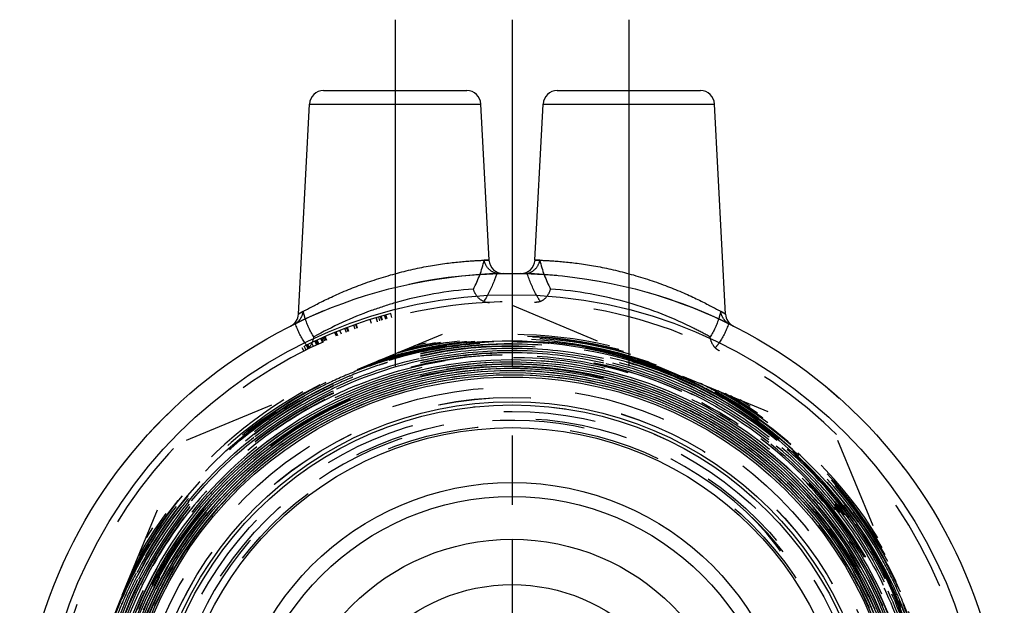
# Model space of a CAD drawing. Header units: millimetres. Extents: x 460.2 to 539.8, y 453.7 to 546.2.
# Tile 2 of 2: x 465.2 to 534.8, y 504.8 to 546.2. Entities that reach past the tile are written whole.
import ezdxf

# ---------------------------------------------------------------- set-up
doc = ezdxf.new("R2010")
doc.units = ezdxf.units.MM
doc.header["$LTSCALE"] = 65.185185
doc.linetypes.add('CENTER', pattern=[0.6, 0.375, -0.075, 0.075, -0.075])
doc.linetypes.add('HIDDEN', pattern=[0.2, 0.1, -0.1])
doc.layers.get('0').update_dxf_attribs({"linetype": 'CONTINUOUS'})
for name, color, linetype in [('ACHSEN_S', 7, 'CONTINUOUS'), ('DEFAULT_2', 8, 'HIDDEN'), ('FASEN', 7, 'CONTINUOUS'), ('KOERPER', 7, 'CONTINUOUS'), ('KONST.EL_MIT_GEO', 7, 'CONTINUOUS'), ('KURVEN', 7, 'CONTINUOUS')]:
    doc.layers.add(name, color=color, linetype=linetype)

msp = doc.modelspace()

# ---------------------------------------------------------------- linework, layer by layer
at = {"color": 7, "linetype": 'Continuous'}
msp.add_circle((500, 493.509), 19.017, dxfattribs=at)
at = {"layer": 'ACHSEN_S', "color": 2, "linetype": 'CENTER'}
msp.add_line((500, 546.159), (500, 453.737), dxfattribs=at)
at = {"layer": 'DEFAULT_2', "color": 8, "linetype": 'HIDDEN'}
msp.add_circle((500, 493.509), 26, dxfattribs=at)
for centre, radius, start, end in [((500, 493.509), 24.388, 47.31372, 206.39806), ((499.696, 494.135), 24.144, 6.11059, 45.77623), ((500.012, 493.487), 24.397, 7.7337, 47.36881)]:
    msp.add_arc(centre, radius, start, end, dxfattribs=at)
at = {"layer": 'FASEN', "color": 7, "linetype": 'Continuous'}
for radius in [34.75, 33.25]:
    msp.add_circle((500, 493.509), radius, dxfattribs=at)
at = {"layer": 'KOERPER', "color": 2, "linetype": 'CENTER'}
for p, q in [((491.75, 546.159), (491.75, 520.203)), ((508.25, 546.159), (508.25, 518.687))]:
    msp.add_line(p, q, dxfattribs=at)
at = {"layer": 'KOERPER', "color": 8, "linetype": 'HIDDEN'}
for radius in [34.75, 25.475]:
    msp.add_circle((500, 493.509), radius, dxfattribs=at)
at = {"layer": 'KOERPER', "color": 7, "linetype": 'Continuous'}
for radius in [23.875, 20]:
    msp.add_circle((500, 493.509), radius, dxfattribs=at)
at = {"layer": 'KONST.EL_MIT_GEO', "color": 7, "linetype": 'Continuous'}
for p, q in [((486.699, 541.159), (496.801, 541.159)), ((503.199, 541.159), (513.301, 541.159)), ((484.924, 525.393), (485.7, 540.212)), ((485.7, 540.212), (497.8, 540.212)), ((498.377, 529.201), (497.8, 540.212)), ((501.623, 529.201), (502.2, 540.212)), ((502.2, 540.212), (514.3, 540.212)), ((515.076, 525.393), (514.3, 540.212))]:
    msp.add_line(p, q, dxfattribs=at)
at = {"layer": 'KONST.EL_MIT_GEO', "color": 8, "linetype": 'HIDDEN'}
for p, q in [((498.377, 529.202), (498.036, 529.193)), ((501.964, 529.193), (501.623, 529.202)), ((477.018, 516.491), (500, 526.01)), ((491.524, 525.144), (491.446, 525.433)), ((500, 526.01), (522.982, 516.491)), ((490.084, 524.722), (489.993, 525.008)), ((490.498, 524.851), (490.411, 525.138)), ((490.512, 524.855), (490.425, 525.142)), ((490.682, 524.906), (490.596, 525.193)), ((490.801, 524.941), (490.717, 525.229)), ((490.85, 524.955), (490.766, 525.243)), ((491.092, 525.025), (491.01, 525.313)), ((491.106, 525.029), (491.025, 525.317)), ((491.184, 525.05), (491.103, 525.339)), ((487.608, 523.825), (487.495, 524.102)), ((487.665, 523.848), (487.552, 524.126)), ((487.711, 523.867), (487.599, 524.145)), ((487.959, 523.965), (487.848, 524.244)), ((488.311, 524.103), (488.204, 524.383)), ((488.434, 524.149), (488.328, 524.43)), ((488.488, 524.17), (488.383, 524.45)), ((488.927, 524.331), (488.826, 524.613)), ((489.072, 524.382), (488.972, 524.665)), ((489.093, 524.39), (488.993, 524.673)), ((485.986, 523.11), (485.858, 523.381)), ((486.218, 523.218), (486.091, 523.49)), ((486.296, 523.254), (486.17, 523.527)), ((486.367, 523.287), (486.242, 523.56)), ((486.618, 523.401), (486.496, 523.675)), ((486.678, 523.427), (486.556, 523.701)), ((486.697, 523.436), (486.575, 523.71)), ((486.795, 523.479), (486.674, 523.754)), ((486.891, 523.521), (486.771, 523.796)), ((486.928, 523.538), (486.809, 523.813)), ((485.165, 523.043), (485.3, 522.775)), ((485.463, 522.856), (485.33, 523.125)), ((485.622, 522.935), (485.49, 523.204)), ((485.512, 523.215), (485.644, 522.945)), ((485.709, 522.977), (485.578, 523.247)), ((491.116, 522.299), (491.107, 522.327)), ((488.586, 521.205), (488.538, 521.185)), ((488.552, 521.025), (488.591, 521.041)), ((511.342, 521.048), (511.393, 521.027)), ((511.458, 521.166), (511.511, 521.144)), ((467.499, 493.509), (477.018, 516.491)), ((522.982, 516.491), (532.501, 493.509)), ((474.67, 504.928), (475.168, 505.97)), ((472.451, 504.925), (472.467, 504.964)), ((527.478, 504.947), (527.496, 504.904))]:
    msp.add_line(p, q, dxfattribs=at)
for points in [[(491.116, 522.299), (492.272, 522.614), (493.661, 522.927), (495.062, 523.174), (496.473, 523.355), (497.889, 523.468), (499.309, 523.515), (500.729, 523.494), (502.146, 523.406), (503.556, 523.251), (504.956, 523.03), (506.344, 522.743), (507.716, 522.39), (509.069, 521.974), (510.4, 521.493), (511.706, 520.951), (512.985, 520.348), (514.232, 519.685), (515.447, 518.964), (516.625, 518.186), (517.764, 517.354), (518.862, 516.47), (519.917, 515.534), (520.925, 514.551), (521.885, 513.521), (522.794, 512.447), (523.652, 511.332), (524.454, 510.178), (525.201, 508.988), (525.89, 507.764), (526.52, 506.509), (527.089, 505.227), (527.597, 503.92)], [(473.323, 504.107), (473.882, 505.416), (474.505, 506.696), (475.192, 507.943), (475.939, 509.155), (476.745, 510.328), (477.608, 511.459), (478.527, 512.547), (479.498, 513.587), (480.519, 514.578), (481.589, 515.517), (482.703, 516.402), (483.86, 517.23), (485.057, 518), (486.29, 518.71), (487.557, 519.358), (488.855, 519.942), (490.179, 520.461), (491.528, 520.913), (492.898, 521.299), (494.285, 521.615), (495.686, 521.863), (497.097, 522.041), (498.516, 522.149), (499.938, 522.186), (501.36, 522.152), (502.778, 522.049), (504.19, 521.874), (505.591, 521.631), (506.978, 521.318), (508.349, 520.936), (509.698, 520.487), (511.024, 519.972), (512.322, 519.392), (513.59, 518.748), (514.824, 518.041), (516.022, 517.275), (517.18, 516.45), (518.296, 515.569), (519.367, 514.634), (520.39, 513.646), (521.362, 512.609), (522.282, 511.526), (523.148, 510.397), (523.956, 509.228), (524.705, 508.02), (525.393, 506.776), (526.019, 505.5), (526.58, 504.194)], [(473.68, 504.575), (474.263, 505.867), (474.909, 507.129), (475.617, 508.358), (476.385, 509.549), (477.212, 510.701), (478.094, 511.81), (479.031, 512.874), (480.019, 513.891), (481.056, 514.857), (482.14, 515.77), (483.268, 516.628), (484.437, 517.429), (485.645, 518.172), (486.887, 518.853), (488.162, 519.472), (489.467, 520.026), (490.796, 520.515), (492.149, 520.938), (493.521, 521.293), (494.909, 521.579), (496.309, 521.796), (497.718, 521.943), (499.133, 522.02), (500.55, 522.027), (501.965, 521.963), (503.375, 521.829), (504.777, 521.625), (506.167, 521.352), (507.542, 521.011)], [(473.591, 503.954), (474.144, 505.253), (474.761, 506.523), (475.44, 507.761), (476.18, 508.964), (476.979, 510.128), (477.834, 511.251), (478.745, 512.33), (479.708, 513.363), (480.72, 514.346), (481.781, 515.278), (482.886, 516.156), (484.034, 516.978), (485.221, 517.741), (486.445, 518.445), (487.702, 519.087), (488.989, 519.666), (490.304, 520.18), (491.642, 520.628), (493.001, 521.009), (494.377, 521.321), (495.767, 521.565), (497.168, 521.74), (498.575, 521.845), (499.985, 521.879), (501.396, 521.844), (502.803, 521.738), (504.203, 521.562), (505.592, 521.318), (506.968, 521.004), (508.326, 520.622), (509.664, 520.173), (510.977, 519.659), (512.263, 519.08), (513.519, 518.437), (514.741, 517.733), (515.927, 516.969), (517.073, 516.147), (518.177, 515.269), (519.236, 514.337), (520.247, 513.354), (521.208, 512.322), (522.116, 511.243), (522.97, 510.12), (523.766, 508.957), (524.504, 507.755), (525.181, 506.518), (525.796, 505.249), (526.347, 503.951)], [(473.77, 503.569), (474.307, 504.867), (474.909, 506.137), (475.573, 507.376), (476.298, 508.579), (477.082, 509.745), (477.923, 510.87), (478.82, 511.952), (479.77, 512.987), (480.77, 513.973), (481.818, 514.908), (482.912, 515.79), (484.048, 516.616), (485.224, 517.383), (486.437, 518.091), (487.684, 518.738), (488.962, 519.321), (490.267, 519.84), (491.596, 520.292), (492.947, 520.678), (494.315, 520.996), (495.697, 521.244), (497.089, 521.424), (498.489, 521.533), (499.893, 521.572), (501.296, 521.541), (502.697, 521.44), (504.09, 521.269), (505.473, 521.029), (506.843, 520.719), (508.195, 520.342), (509.526, 519.897), (510.834, 519.386), (512.114, 518.811), (513.364, 518.172), (514.58, 517.472), (515.76, 516.711), (516.9, 515.893), (517.998, 515.019), (519.051, 514.09), (520.056, 513.111), (521.01, 512.082), (521.912, 511.007), (522.759, 509.888), (523.549, 508.728), (524.28, 507.531), (524.95, 506.298), (525.557, 505.033), (526.1, 503.74)], [(473.99, 504.522), (474.574, 505.806), (475.221, 507.06), (475.929, 508.28), (476.698, 509.463), (477.525, 510.606), (478.408, 511.706), (479.344, 512.761), (480.332, 513.768), (481.369, 514.724), (482.453, 515.627), (483.58, 516.475), (484.748, 517.265), (485.954, 517.996), (487.195, 518.666), (488.468, 519.273), (489.77, 519.816), (491.097, 520.293), (492.446, 520.703), (493.814, 521.045), (495.197, 521.318), (496.592, 521.522), (497.996, 521.656), (499.404, 521.72), (500.814, 521.713), (502.222, 521.636), (503.624, 521.489), (505.016, 521.272), (506.397, 520.985), (507.761, 520.63), (509.105, 520.208), (510.427, 519.718), (511.723, 519.164), (512.989, 518.545), (514.223, 517.864), (515.421, 517.122), (516.581, 516.321), (517.699, 515.463), (518.773, 514.551), (519.8, 513.586), (520.777, 512.571), (521.702, 511.508), (522.574, 510.401), (523.388, 509.251), (524.144, 508.062), (524.84, 506.837), (525.474, 505.579), (526.044, 504.291)], [(474.165, 504.144), (474.731, 505.424), (475.36, 506.674), (476.051, 507.891), (476.803, 509.071), (477.612, 510.213), (478.477, 511.312), (479.397, 512.367), (480.368, 513.374), (481.388, 514.331), (482.455, 515.236), (483.566, 516.086), (484.718, 516.88), (485.908, 517.615), (487.133, 518.289), (488.391, 518.902), (489.678, 519.45), (490.99, 519.933), (492.325, 520.35), (493.679, 520.7), (495.049, 520.981), (496.431, 521.193), (497.823, 521.336), (499.219, 521.409), (500.617, 521.412), (502.014, 521.345), (503.405, 521.208), (504.788, 521.001), (506.159, 520.726), (507.514, 520.382), (508.85, 519.97), (510.164, 519.493), (511.452, 518.95), (512.712, 518.343), (513.939, 517.674), (515.132, 516.945), (516.286, 516.156), (517.399, 515.311), (518.468, 514.411), (519.491, 513.459), (520.465, 512.457), (521.388, 511.407), (522.257, 510.312), (523.069, 509.175), (523.824, 507.999), (524.519, 506.787), (525.152, 505.542), (525.723, 504.266)], [(475.168, 505.97), (475.713, 507.001), (476.418, 508.196), (477.182, 509.354), (478.003, 510.473), (478.878, 511.55), (479.806, 512.581), (480.785, 513.565), (481.811, 514.498), (482.882, 515.379), (483.996, 516.206), (485.15, 516.976), (486.341, 517.687), (487.566, 518.338), (488.822, 518.927), (490.106, 519.452), (491.414, 519.913), (492.744, 520.307), (494.092, 520.635), (495.454, 520.895), (496.827, 521.087), (498.209, 521.21), (499.594, 521.263), (500.981, 521.248), (502.365, 521.163), (503.743, 521.009), (505.112, 520.786), (506.467, 520.496), (507.807, 520.138), (509.127, 519.714), (510.424, 519.224), (511.694, 518.67), (512.936, 518.054), (514.145, 517.376), (515.319, 516.638), (516.454, 515.843), (517.549, 514.993), (518.599, 514.088), (519.603, 513.133), (520.558, 512.128), (521.461, 511.077), (522.311, 509.983), (523.105, 508.847), (523.841, 507.673), (524.518, 506.464), (525.134, 505.222), (525.686, 503.951)], [(474.648, 504.109), (475.212, 505.364), (475.837, 506.59), (476.524, 507.783), (477.269, 508.94), (478.071, 510.058), (478.928, 511.134), (479.838, 512.166), (480.798, 513.152), (481.807, 514.088), (482.861, 514.972), (483.958, 515.802), (485.095, 516.577), (486.269, 517.293), (487.478, 517.95), (488.718, 518.545), (489.986, 519.077), (491.28, 519.546), (492.595, 519.948), (493.929, 520.285), (495.277, 520.554), (496.638, 520.755), (498.007, 520.888), (499.38, 520.953), (500.755, 520.948), (502.129, 520.875), (503.496, 520.732), (504.855, 520.522), (506.202, 520.244), (507.533, 519.898), (508.844, 519.487), (510.134, 519.01), (511.398, 518.469), (512.633, 517.866), (513.837, 517.202), (515.006, 516.478), (516.136, 515.696), (517.227, 514.859), (518.274, 513.969), (519.275, 513.027), (520.227, 512.036), (521.129, 510.999), (521.978, 509.918), (522.771, 508.795), (523.507, 507.635), (524.184, 506.439), (524.8, 505.211), (525.354, 503.953)], [(474.796, 504.833), (475.394, 506.078), (476.055, 507.292), (476.775, 508.471), (477.553, 509.613), (478.387, 510.715), (479.275, 511.773), (480.216, 512.786), (481.205, 513.75), (482.241, 514.664), (483.322, 515.524), (484.445, 516.33), (485.606, 517.078), (486.803, 517.767), (488.033, 518.396), (489.293, 518.962), (490.58, 519.464), (491.89, 519.902), (493.22, 520.273), (494.567, 520.578), (495.928, 520.814), (497.299, 520.982), (498.676, 521.082), (500.057, 521.112), (501.437, 521.074), (502.814, 520.966), (504.183, 520.79), (505.542, 520.545), (506.887, 520.233), (508.215, 519.854), (509.522, 519.409), (510.805, 518.899), (512.061, 518.326), (513.286, 517.69), (514.479, 516.995), (515.635, 516.24), (516.751, 515.429), (517.826, 514.562), (518.856, 513.643), (519.838, 512.674), (520.771, 511.657), (521.652, 510.594), (522.479, 509.489), (523.249, 508.344), (523.961, 507.162), (524.613, 505.946), (525.203, 504.698)], [(507.542, 521.011), (508.898, 520.601), (510.232, 520.125), (511.54, 519.583), (512.82, 518.976), (514.069, 518.307), (515.282, 517.577), (516.458, 516.787), (517.593, 515.94), (518.684, 515.038), (519.729, 514.082), (520.726, 513.076), (521.671, 512.022), (522.563, 510.922), (523.399, 509.779), (524.177, 508.597), (524.895, 507.377), (525.552, 506.122), (526.146, 504.837)], [(474.128, 503.644), (474.67, 504.928)]]:
    msp.add_lwpolyline(points, dxfattribs=at)
for radius in [30.027, 26.713, 26.005, 25.022, 24.541, 24.022]:
    msp.add_circle((500, 493.509), radius, dxfattribs=at)
at = {"layer": 'KONST.EL_MIT_GEO', "color": 7, "linetype": 'Continuous'}
for radius in [25.7, 25.475]:
    msp.add_circle((500, 493.509), radius, dxfattribs=at)
for centre, start, end in [((486.699, 540.159), 89.99996, 177), ((496.801, 540.159), 3, 90.00004), ((503.199, 540.159), 89.99996, 177), ((513.301, 540.159), 3, 90.00004), ((499.375, 529.254), 183, 270.85408), ((500.625, 529.254), 269.14589, 357), ((483.925, 525.442), 296.72257, 357), ((516.075, 525.442), 183, 243.27743)]:
    msp.add_arc(centre, 1, start, end, dxfattribs=at)
at = {"layer": 'KONST.EL_MIT_GEO', "color": 8, "linetype": 'HIDDEN'}
for centre, radius, start, end in [((489.644, 531.149), 8.617, 332.37519, 346.87645), ((510.373, 531.156), 8.635, 193.13856, 207.6098), ((500, 493.509), 34.75, 91.00143, 116.72168), ((500, 493.509), 34.75, 63.27833, 88.99857), ((498.955, 501.366), 25.842, 93.71817, 106.18875), ((501.02, 501.223), 25.986, 73.84597, 86.2471), ((500, 493.509), 32.75, 0, 180), ((500, 493.509), 33.05, 105.00203, 116.67091), ((484.171, 525.618), 1.048, 296.21237, 301.09881), ((515.829, 525.618), 1.048, 238.89814, 243.78456), ((499.975, 493.51), 30.068, 70.13346, 109.16832), ((499.975, 493.509), 30.222, 73.8488, 105.83428), ((499.976, 493.512), 30.097, 71.1951, 104.73785), ((499.974, 493.507), 29.948, 67.45161, 104.74851), ((499.99, 493.509), 30.333, 75.59572, 104.29855), ((500, 493.509), 30.439, 76.93525, 103.06475), ((499.962, 493.512), 30.29, 74.86931, 100.50217), ((499.577, 493.532), 30.119, 74.16113, 99.78741), ((499.978, 493.496), 29.314, 89.95767, 153.30955), ((499.978, 493.496), 29.192, 89.95749, 153.30938), ((499.976, 493.505), 29.643, 89.95338, 112.24505), ((499.976, 493.508), 29.794, 89.95305, 107.11522), ((499.577, 493.466), 30.184, 103.98678, 104.72048), ((499.965, 493.488), 30.313, 100.50019, 104.70843), ((499.595, 493.393), 30.258, 99.77551, 103.9856), ((499.976, 493.515), 29.786, 67.56984, 89.95375), ((499.976, 493.517), 29.631, 63.80888, 89.95337), ((499.973, 493.506), 29.027, 39.82578, 153.32076), ((500, 493.509), 29.003, 39.85557, 112.26441), ((499.961, 493.55), 30.056, 107.1018, 108.27838), ((499.984, 493.479), 29.977, 107.11178, 108.27699), ((499.984, 493.48), 29.823, 107.11549, 108.27378), ((499.977, 493.498), 30.111, 105.8046, 107.10181), ((499.978, 493.499), 29.957, 105.46476, 107.11186), ((499.983, 493.475), 30.134, 105.47294, 105.80473), ((499.986, 493.467), 30.143, 104.73605, 105.47293), ((499.97, 493.529), 29.925, 104.74903, 105.46459), ((499.593, 493.62), 30.029, 66.70408, 74.14465), ((499.753, 493.46), 28.244, 89.49878, 113.3234), ((499.981, 493.489), 29.967, 108.27682, 112.3486), ((499.982, 493.486), 29.816, 108.27366, 112.46029), ((499.982, 493.492), 30.087, 115.83508, 153.59094), ((499.982, 493.492), 29.811, 112.54424, 152.80352), ((499.983, 493.489), 29.968, 112.45194, 116.72425), ((499.984, 493.487), 29.662, 112.44163, 116.7328), ((499.962, 493.538), 29.607, 112.24419, 112.44019), ((499.975, 493.514), 29.788, 63.80605, 67.46175), ((499.611, 493.673), 29.973, 59.41723, 66.69636), ((499.976, 493.517), 29.938, 63.80735, 67.3375), ((499.983, 493.527), 30.049, 24.15595, 64.87041), ((499.983, 493.491), 30.119, 116.72324, 152.81124), ((499.982, 493.492), 29.964, 117.32847, 152.16491), ((499.982, 493.492), 29.657, 116.73466, 152.80391), ((499.983, 493.492), 30.241, 119.16766, 150.53017), ((499.985, 493.484), 29.973, 116.72425, 117.32653), ((499.983, 493.527), 29.619, 25.56563, 63.81124), ((499.983, 493.527), 29.772, 25.56951, 63.80819), ((499.973, 493.511), 29.945, 60.14661, 63.80762), ((499.973, 493.512), 30.097, 60.15283, 63.80521), ((499.982, 493.527), 30.203, 28.51268, 61.15327), ((500, 493.509), 28.297, 113.82277, 284.40306), ((499.793, 493.413), 28.303, 113.35981, 172.07496), ((500, 493.509), 30.439, 121.93525, 148.06475), ((499.722, 493.834), 29.778, 21.72577, 59.44157), ((499.983, 493.527), 29.926, 29.45579, 60.14648), ((499.965, 493.497), 30.115, 59.58924, 60.15328), ((499.973, 493.536), 30.263, 29.42355, 60.13246), ((499.983, 493.528), 30.079, 29.8013, 59.5898), ((499.993, 493.517), 30.325, 30.48799, 59.40484), ((500, 493.509), 30.439, 31.93525, 58.06475), ((500, 493.509), 28.912, 338.97415, 62.41021), ((499.984, 493.491), 27.912, 127.25079, 153.30296), ((500.096, 493.616), 28.861, 338.70758, 39.81543), ((499.974, 493.524), 29.935, 24.98627, 29.45306), ((499.964, 493.517), 30.101, 29.45035, 29.79976), ((499.978, 493.525), 30.085, 25.57685, 29.45079), ((500.002, 493.481), 29.987, 152.16405, 157.13794), ((500.015, 493.486), 29.353, 153.32364, 269.9716), ((500.003, 493.481), 29.835, 152.80242, 157.36311), ((500, 493.482), 29.678, 152.80254, 157.44211), ((500.002, 493.484), 29.219, 153.30957, 216.51567), ((500.003, 493.484), 29.066, 153.30862, 221.3879), ((499.991, 493.532), 29.61, 22.47052, 25.56486), ((499.99, 493.531), 29.764, 22.55261, 25.56872), ((499.996, 493.535), 29.91, 19.9637, 24.98651), ((500, 493.485), 29.677, 157.44611, 202.44918), ((500.01, 493.48), 29.995, 157.45364, 162.11449), ((500.007, 493.481), 29.839, 157.44723, 162.39431), ((499.956, 493.501), 29.937, 157.13945, 157.45205), ((499.989, 493.532), 29.765, 19.43026, 22.46269)]:
    msp.add_arc(centre, radius, start, end, dxfattribs=at)
at = {"layer": 'KONST.EL_MIT_GEO', "color": 7, "linetype": 'Continuous'}
for points, knots in [([(491.75, 528.242), (492.169, 528.357), (492.998, 528.562), (494.214, 528.804), (495.184, 528.952), (495.905, 529.04), (496.391, 529.09), (496.831, 529.127), (497.223, 529.155), (497.561, 529.174), (497.843, 529.186), (498.041, 529.193), (498.169, 529.197), (498.242, 529.198), (498.297, 529.201), (498.342, 529.199), (498.358, 529.205), (498.378, 529.199), (498.377, 529.202)], [0, 0, 0, 0, 0.194202, 0.381216, 0.554022, 0.632954, 0.705839, 0.771947, 0.83063, 0.881299, 0.923462, 0.956694, 0.969859, 0.980673, 0.98911, 0.995154, 0.998788, 1, 1, 1, 1]), ([(501.623, 529.202), (501.623, 529.199), (501.641, 529.205), (501.658, 529.199), (501.703, 529.201), (501.758, 529.198), (501.831, 529.197), (501.959, 529.193), (502.157, 529.186), (502.439, 529.174), (502.777, 529.155), (503.169, 529.127), (503.609, 529.09), (504.095, 529.04), (504.816, 528.952), (505.786, 528.804), (507.002, 528.562), (507.831, 528.357), (508.25, 528.242)], [0, 0, 0, 0, 0.001212, 0.004847, 0.010891, 0.019328, 0.030142, 0.043307, 0.076537, 0.1187, 0.169366, 0.228048, 0.294155, 0.367039, 0.445971, 0.618777, 0.805794, 1, 1, 1, 1]), ([(484.924, 525.389), (484.922, 525.386), (484.945, 525.405), (484.961, 525.409), (485.012, 525.441), (485.071, 525.473), (485.152, 525.519), (485.29, 525.596), (485.502, 525.714), (485.8, 525.875), (486.153, 526.06), (486.557, 526.264), (487.181, 526.567), (488.054, 526.962), (489.199, 527.424), (490.443, 527.863), (491.308, 528.122), (491.75, 528.242)], [0, 0, 0, 0, 0.001404, 0.005598, 0.012544, 0.022201, 0.034502, 0.049356, 0.086348, 0.132341, 0.186435, 0.247751, 0.315442, 0.466879, 0.635067, 0.814638, 1, 1, 1, 1]), ([(508.25, 528.242), (508.692, 528.122), (509.557, 527.863), (510.801, 527.424), (511.778, 527.03), (512.501, 526.711), (512.993, 526.483), (513.443, 526.264), (513.847, 526.06), (514.2, 525.875), (514.498, 525.714), (514.71, 525.596), (514.848, 525.519), (514.928, 525.473), (514.988, 525.441), (515.038, 525.409), (515.056, 525.405), (515.077, 525.386), (515.076, 525.389)], [0, 0, 0, 0, 0.185358, 0.364927, 0.533112, 0.611266, 0.684554, 0.752244, 0.813559, 0.867653, 0.913646, 0.950639, 0.965494, 0.977795, 0.987453, 0.9944, 0.998595, 1, 1, 1, 1])]:
    msp.add_open_spline(points, degree=3, knots=knots, dxfattribs=at)
at = {"layer": 'KONST.EL_MIT_GEO', "color": 8, "linetype": 'HIDDEN'}
for points, knots in [([(498.925, 528.265), (498.702, 528.307), (498.286, 528.55), (498.075, 528.975), (498.036, 529.193)], [0, 0, 0, 0, 0.505508, 1, 1, 1, 1]), ([(501.075, 528.265), (501.298, 528.307), (501.714, 528.55), (501.925, 528.975), (501.964, 529.193)], [0, 0, 0, 0, 0.505508, 1, 1, 1, 1]), ([(498.925, 528.265), (498.872, 528.095), (498.633, 527.404), (498.3, 526.747), (498.004, 526.28)], [0, 0, 0, 0, 0.244299, 1, 1, 1, 1]), ([(501.996, 526.28), (501.895, 526.439), (501.524, 527.068), (501.235, 527.746), (501.075, 528.265)], [0, 0, 0, 0, 0.256953, 1, 1, 1, 1]), ([(498.004, 526.28), (497.827, 526.353), (497.511, 526.608), (497.329, 526.964), (497.279, 527.154)], [0, 0, 0, 0, 0.493829, 1, 1, 1, 1]), ([(501.996, 526.28), (502.173, 526.353), (502.489, 526.608), (502.671, 526.964), (502.721, 527.154)], [0, 0, 0, 0, 0.49383, 1, 1, 1, 1]), ([(491.75, 526.183), (491.184, 526.02), (489.21, 525.377), (487.314, 524.506), (486.016, 523.783)], [0, 0, 0, 0, 0.28381, 1, 1, 1, 1]), ([(498.004, 526.28), (498.035, 526.268), (498.168, 526.225), (498.31, 526.216), (498.415, 526.221)], [0, 0, 0, 0, 0.241227, 1, 1, 1, 1]), ([(501.996, 526.28), (501.965, 526.268), (501.832, 526.225), (501.69, 526.216), (501.585, 526.221)], [0, 0, 0, 0, 0.241227, 1, 1, 1, 1]), ([(513.984, 523.783), (513.616, 523.988), (511.782, 524.958), (509.837, 525.724), (508.25, 526.183)], [0, 0, 0, 0, 0.203476, 1, 1, 1, 1]), ([(484.713, 524.721), (484.864, 524.812), (485.12, 525.072), (485.242, 525.412), (485.267, 525.584)], [0, 0, 0, 0, 0.50425, 1, 1, 1, 1]), ([(485.267, 525.584), (485.218, 525.556), (485.132, 525.508), (485.034, 525.452), (484.976, 525.42), (484.948, 525.401), (484.929, 525.396), (484.924, 525.389)], [0, 0, 0, 0, 0.431486, 0.745513, 0.856453, 0.936011, 1, 1, 1, 1]), ([(486.016, 523.783), (485.746, 524.188), (485.475, 524.795), (485.305, 525.423), (485.267, 525.584)], [0, 0, 0, 0, 0.747403, 1, 1, 1, 1]), ([(514.733, 525.584), (514.695, 525.423), (514.525, 524.795), (514.254, 524.188), (513.984, 523.783)], [0, 0, 0, 0, 0.252595, 1, 1, 1, 1]), ([(515.076, 525.389), (515.075, 525.391), (515.066, 525.393), (515.052, 525.405), (515.023, 525.419), (514.966, 525.453), (514.868, 525.508), (514.782, 525.556), (514.733, 525.584)], [0, 0, 0, 0, 0.016045, 0.063966, 0.143518, 0.254456, 0.568495, 1, 1, 1, 1]), ([(515.287, 524.721), (515.136, 524.812), (514.88, 525.072), (514.758, 525.412), (514.733, 525.584)], [0, 0, 0, 0, 0.504251, 1, 1, 1, 1]), ([(485.652, 523.008), (485.545, 523.133), (485.149, 523.654), (484.866, 524.256), (484.713, 524.72)], [0, 0, 0, 0, 0.251997, 1, 1, 1, 1]), ([(515.287, 524.72), (515.134, 524.256), (514.851, 523.654), (514.455, 523.133), (514.348, 523.008)], [0, 0, 0, 0, 0.748001, 1, 1, 1, 1]), ([(528.064, 504.222), (528.627, 502.742), (529.521, 499.687), (530.122, 494.955), (529.969, 490.186), (529.066, 485.502), (527.435, 481.018), (525.118, 476.848), (522.171, 473.096), (518.669, 469.855), (514.699, 467.209), (510.362, 465.222), (505.765, 463.944), (501.024, 463.409), (496.258, 463.629), (490.043, 464.917), (482.774, 468.355), (476.95, 473.899), (473.511, 479.234), (471.59, 483.602), (470.385, 488.218), (469.925, 492.967), (470.222, 497.729), (471.267, 502.384), (473.036, 506.815), (475.483, 510.911), (478.548, 514.567), (482.152, 517.693), (486.206, 520.209), (490.607, 522.052), (495.243, 523.176), (498.416, 523.426), (500, 523.424)], [0, 0, 0, 0, 0.031263, 0.062525, 0.093787, 0.12505, 0.156312, 0.187574, 0.218837, 0.250099, 0.281361, 0.312624, 0.343886, 0.375148, 0.406411, 0.437673, 0.500001, 0.562329, 0.593591, 0.624853, 0.656116, 0.687378, 0.71864, 0.749902, 0.781165, 0.812427, 0.843689, 0.874951, 0.906213, 0.937476, 0.968737, 1, 1, 1, 1]), ([(485.652, 523.008), (485.702, 523.058), (485.885, 523.282), (485.987, 523.567), (486.016, 523.783)], [0, 0, 0, 0, 0.245758, 1, 1, 1, 1]), ([(505.045, 465.062), (507.01, 465.381), (510.886, 466.43), (516.244, 469.16), (520.933, 472.927), (524.755, 477.571), (527.553, 482.895), (529.215, 488.675), (529.674, 494.671), (528.916, 500.637), (526.975, 506.329), (523.933, 511.516), (519.916, 515.99), (515.088, 519.575), (509.644, 522.129), (503.802, 523.553), (497.796, 523.796), (493.833, 523.164), (491.907, 522.658)], [0, 0, 0, 0, 0.062496, 0.124991, 0.187487, 0.249984, 0.312482, 0.374981, 0.43748, 0.499979, 0.56248, 0.624981, 0.687483, 0.749985, 0.812488, 0.874991, 0.937494, 1, 1, 1, 1]), ([(500, 463.672), (501.952, 463.67), (505.868, 464.052), (511.508, 465.761), (516.708, 468.538), (521.264, 472.277), (525.004, 476.834), (527.782, 482.032), (529.492, 487.674), (530.069, 493.54), (529.49, 499.406), (527.778, 505.046), (524.999, 510.244), (521.259, 514.801), (516.703, 518.541), (511.505, 521.321), (505.867, 523.035), (501.952, 523.423), (500, 523.424)], [0, 0, 0, 0, 0.062501, 0.125, 0.1875, 0.25, 0.3125, 0.374999, 0.4375, 0.5, 0.5625, 0.625, 0.687499, 0.75, 0.812501, 0.875, 0.937499, 1, 1, 1, 1]), ([(514.348, 523.008), (514.298, 523.058), (514.115, 523.282), (514.013, 523.567), (513.984, 523.783)], [0, 0, 0, 0, 0.245756, 1, 1, 1, 1]), ([(500, 523.271), (497.264, 523.273), (491.761, 522.513), (484.156, 519.168), (477.747, 513.872), (473.028, 507.028), (470.356, 499.156), (469.934, 490.852), (471.79, 482.754), (474.463, 477.884), (476.096, 475.689)], [0, 0, 0, 0, 0.124999, 0.249998, 0.374999, 0.499999, 0.624998, 0.749998, 0.875, 1, 1, 1, 1]), ([(476.318, 475.853), (474.7, 478.028), (472.052, 482.852), (470.213, 490.876), (470.631, 499.102), (473.278, 506.901), (477.952, 513.683), (484.302, 518.93), (491.838, 522.244), (497.289, 522.997), (500, 522.995)], [0, 0, 0, 0, 0.125, 0.25, 0.375, 0.500001, 0.625, 0.75, 0.875, 1, 1, 1, 1]), ([(500, 523.117), (498.063, 523.119), (494.177, 522.739), (488.581, 521.044), (483.421, 518.288), (478.899, 514.578), (475.189, 510.057), (472.432, 504.898), (470.735, 499.3), (470.163, 493.479), (470.737, 487.658), (472.436, 482.061), (475.194, 476.903), (478.904, 472.382), (483.425, 468.671), (488.583, 465.912), (494.178, 464.212), (498.063, 463.827), (500, 463.825)], [0, 0, 0, 0, 0.062501, 0.125001, 0.1875, 0.25, 0.3125, 0.374999, 0.4375, 0.5, 0.5625, 0.624999, 0.687499, 0.75, 0.8125, 0.875, 0.937499, 1, 1, 1, 1]), ([(476.442, 475.944), (474.832, 478.108), (472.197, 482.907), (470.368, 490.889), (470.783, 499.073), (473.417, 506.831), (478.067, 513.577), (484.384, 518.797), (491.88, 522.094), (497.303, 522.843), (500, 522.841)], [0, 0, 0, 0, 0.125, 0.250001, 0.375001, 0.500001, 0.625, 0.750001, 0.875, 1, 1, 1, 1]), ([(500, 522.964), (498.073, 522.965), (494.207, 522.588), (488.64, 520.901), (483.507, 518.16), (479.009, 514.469), (475.317, 509.971), (472.575, 504.839), (470.887, 499.27), (470.317, 493.479), (470.889, 487.689), (472.579, 482.121), (475.322, 476.989), (479.014, 472.491), (483.511, 468.799), (488.642, 466.055), (494.208, 464.363), (498.073, 463.98), (500, 463.979)], [0, 0, 0, 0, 0.062501, 0.125, 0.1875, 0.25, 0.3125, 0.375, 0.4375, 0.499999, 0.562499, 0.625, 0.6875, 0.75, 0.812499, 0.874999, 0.937498, 1, 1, 1, 1]), ([(500, 522.657), (498.093, 522.658), (494.268, 522.285), (488.758, 520.616), (483.679, 517.903), (479.227, 514.25), (475.574, 509.799), (472.86, 504.721), (471.19, 499.21), (470.626, 493.479), (471.192, 487.749), (472.864, 482.239), (475.579, 477.161), (479.232, 472.71), (483.683, 469.056), (488.761, 466.34), (494.268, 464.666), (498.093, 464.287), (500, 464.286)], [0, 0, 0, 0, 0.062501, 0.125, 0.1875, 0.249999, 0.312499, 0.374998, 0.437499, 0.499999, 0.562498, 0.624998, 0.687498, 0.749999, 0.812499, 0.874999, 0.937498, 1, 1, 1, 1]), ([(500, 463.825), (501.942, 463.823), (505.838, 464.204), (511.449, 465.904), (516.622, 468.667), (521.155, 472.386), (524.875, 476.919), (527.639, 482.092), (529.341, 487.704), (529.914, 493.54), (529.338, 499.376), (527.635, 504.987), (524.87, 510.159), (521.15, 514.692), (516.618, 518.412), (511.446, 521.178), (505.837, 522.883), (501.942, 523.269), (500, 523.271)], [0, 0, 0, 0, 0.062501, 0.125, 0.1875, 0.249999, 0.312499, 0.374999, 0.437499, 0.499999, 0.562499, 0.625, 0.687499, 0.75, 0.812499, 0.874999, 0.937498, 1, 1, 1, 1]), ([(500, 463.979), (501.932, 463.977), (505.808, 464.355), (511.389, 466.046), (516.536, 468.795), (521.046, 472.495), (524.747, 477.005), (527.497, 482.151), (529.189, 487.734), (529.76, 493.54), (529.187, 499.345), (527.493, 504.928), (524.742, 510.073), (521.041, 514.582), (516.532, 518.284), (511.387, 521.036), (505.807, 522.732), (501.932, 523.116), (500, 523.117)], [0, 0, 0, 0, 0.0625, 0.124999, 0.187498, 0.249999, 0.312499, 0.374998, 0.437498, 0.499998, 0.562498, 0.624999, 0.687499, 0.749999, 0.812499, 0.874999, 0.937499, 1, 1, 1, 1]), ([(500, 522.995), (501.924, 522.993), (505.783, 522.611), (511.34, 520.921), (516.463, 518.181), (520.954, 514.495), (524.639, 510.004), (527.379, 504.881), (529.066, 499.321), (529.637, 493.54), (529.068, 487.758), (527.383, 482.198), (524.644, 477.074), (520.959, 472.583), (516.467, 468.898), (511.342, 466.16), (505.784, 464.477), (501.924, 464.1), (500, 464.101)], [0, 0, 0, 0, 0.062501, 0.125001, 0.187501, 0.250001, 0.312501, 0.375001, 0.437502, 0.500002, 0.562502, 0.625002, 0.687501, 0.750001, 0.812502, 0.875001, 0.9375, 1, 1, 1, 1]), ([(500, 464.132), (501.922, 464.13), (505.778, 464.507), (511.33, 466.189), (516.45, 468.924), (520.937, 472.605), (524.619, 477.091), (527.354, 482.21), (529.038, 487.764), (529.605, 493.54), (529.035, 499.315), (527.35, 504.869), (524.614, 509.987), (520.932, 514.473), (516.446, 518.155), (511.328, 520.893), (505.777, 522.58), (501.922, 522.962), (500, 522.964)], [0, 0, 0, 0, 0.062501, 0.125001, 0.1875, 0.25, 0.312499, 0.374999, 0.437499, 0.5, 0.562499, 0.624999, 0.687499, 0.749999, 0.8125, 0.874999, 0.937499, 1, 1, 1, 1]), ([(500, 522.841), (501.914, 522.839), (505.753, 522.459), (511.281, 520.779), (516.377, 518.053), (520.844, 514.386), (524.511, 509.918), (527.236, 504.822), (528.914, 499.291), (529.482, 493.54), (528.917, 487.788), (527.24, 482.257), (524.516, 477.16), (520.849, 472.692), (516.381, 469.026), (511.283, 466.303), (505.753, 464.628), (501.914, 464.253), (500, 464.255)], [0, 0, 0, 0, 0.062501, 0.125001, 0.1875, 0.250001, 0.312501, 0.375001, 0.437501, 0.5, 0.562501, 0.625001, 0.687501, 0.75, 0.8125, 0.874999, 0.937499, 1, 1, 1, 1]), ([(500, 464.286), (501.912, 464.284), (505.747, 464.659), (511.271, 466.332), (516.364, 469.052), (520.827, 472.714), (524.49, 477.177), (527.211, 482.269), (528.886, 487.794), (529.451, 493.54), (528.884, 499.285), (527.207, 504.81), (524.485, 509.901), (520.822, 514.364), (516.36, 518.027), (511.269, 520.75), (505.747, 522.429), (501.912, 522.809), (500, 522.81)], [0, 0, 0, 0, 0.062501, 0.125, 0.187499, 0.25, 0.3125, 0.375, 0.437499, 0.499999, 0.562499, 0.625, 0.687499, 0.749999, 0.812499, 0.874999, 0.937498, 1, 1, 1, 1]), ([(500, 522.688), (501.904, 522.686), (505.723, 522.308), (511.222, 520.636), (516.292, 517.924), (520.735, 514.277), (524.382, 509.832), (527.093, 504.762), (528.763, 499.261), (529.328, 493.54), (528.765, 487.818), (527.097, 482.316), (524.387, 477.246), (520.74, 472.801), (516.296, 469.155), (511.224, 466.446), (505.723, 464.78), (501.904, 464.407), (500, 464.408)], [0, 0, 0, 0, 0.062502, 0.125001, 0.187501, 0.250001, 0.312501, 0.375, 0.437501, 0.500001, 0.562501, 0.625, 0.6875, 0.75, 0.812501, 0.875, 0.937499, 1, 1, 1, 1]), ([(500, 464.439), (501.902, 464.437), (505.717, 464.81), (511.212, 466.475), (516.278, 469.18), (520.718, 472.823), (524.362, 477.263), (527.068, 482.328), (528.735, 487.824), (529.296, 493.54), (528.732, 499.255), (527.064, 504.751), (524.357, 509.815), (520.713, 514.255), (516.274, 517.899), (511.21, 520.607), (505.717, 522.277), (501.902, 522.655), (500, 522.657)], [0, 0, 0, 0, 0.062501, 0.124999, 0.187499, 0.249999, 0.3125, 0.374999, 0.4375, 0.5, 0.5625, 0.625, 0.687499, 0.75, 0.812501, 0.875, 0.937499, 1, 1, 1, 1]), ([(477.227, 476.533), (478.997, 474.154), (483.32, 469.926), (491.422, 465.922), (500.371, 464.612), (509.285, 466.135), (517.293, 470.337), (523.611, 476.807), (527.622, 484.912), (528.935, 493.859), (527.421, 502.774), (523.231, 510.788), (516.772, 517.117), (508.677, 521.146), (499.733, 522.483), (490.813, 520.997), (482.786, 516.834), (476.431, 510.401), (472.367, 502.323), (470.988, 493.387), (472.428, 484.46), (476.545, 476.409), (482.94, 470.016), (490.991, 465.9), (499.918, 464.46), (508.855, 465.835), (516.937, 469.89), (523.381, 476.232), (527.565, 484.248), (529.085, 493.161), (527.794, 502.11), (523.818, 510.231), (517.542, 516.74), (509.572, 521.008), (500.676, 522.626), (491.713, 521.438), (483.546, 517.559), (476.961, 511.363), (472.592, 503.447), (470.858, 494.574), (471.925, 485.596), (475.69, 477.376), (481.791, 470.703), (489.641, 466.218), (498.487, 464.35), (507.48, 465.277), (515.759, 468.91), (522.53, 474.901), (527.146, 482.674), (529.166, 491.486), (528.397, 500.494), (524.914, 508.837), (519.05, 515.717), (511.365, 520.479), (502.594, 522.668), (493.573, 522.076), (485.162, 518.761), (478.163, 513.039), (473.242, 505.456), (470.867, 496.733), (471.263, 487.702), (474.391, 479.22), (479.954, 472.094), (487.424, 467.002), (496.082, 464.423), (502.124, 464.547), (505.045, 465.062)], [0, 0, 0, 0, 0.015624, 0.031248, 0.046872, 0.062496, 0.07812, 0.093744, 0.109368, 0.124992, 0.140616, 0.156241, 0.171865, 0.187489, 0.203114, 0.218738, 0.234362, 0.249987, 0.265611, 0.281236, 0.29686, 0.312485, 0.328109, 0.343734, 0.359359, 0.374983, 0.390608, 0.406233, 0.421858, 0.437483, 0.453108, 0.468732, 0.484357, 0.499982, 0.515607, 0.531232, 0.546858, 0.562483, 0.578108, 0.593733, 0.609358, 0.624984, 0.640609, 0.656234, 0.67186, 0.687485, 0.70311, 0.718736, 0.734361, 0.749987, 0.765612, 0.781238, 0.796864, 0.812489, 0.828115, 0.843741, 0.859367, 0.874992, 0.890618, 0.906244, 0.92187, 0.937496, 0.953122, 0.968748, 0.984374, 1, 1, 1, 1]), ([(475.048, 506.031), (473.738, 503.427), (471.93, 497.765), (471.984, 488.881), (474.78, 480.441), (480.049, 473.282), (487.272, 468.1), (495.742, 465.403), (504.632, 465.455), (513.071, 468.249), (520.235, 473.511), (525.425, 480.728), (528.135, 489.194), (528.102, 498.083), (525.329, 506.529), (520.088, 513.708), (512.889, 518.922), (504.434, 521.665), (495.545, 521.669), (487.087, 518.935), (479.881, 513.731), (474.628, 506.561), (471.836, 498.122), (471.775, 489.234), (474.451, 480.758), (479.604, 473.515), (486.733, 468.207), (495.149, 465.347), (504.036, 465.211), (512.535, 467.812), (519.825, 472.897), (525.202, 479.974), (528.147, 488.36), (528.377, 497.245), (525.871, 505.772), (520.87, 513.119), (513.857, 518.579), (505.508, 521.627), (496.627, 521.97), (488.068, 519.575), (480.654, 514.674), (475.097, 507.738), (471.929, 499.435), (471.455, 490.56), (473.719, 481.966), (478.504, 474.476), (485.349, 468.809), (493.6, 465.505), (502.465, 464.881), (511.096, 466.997), (518.669, 471.647), (524.46, 478.389), (527.916, 486.576), (528.707, 495.428), (526.76, 504.098), (522.26, 511.762), (515.637, 517.687), (507.523, 521.311), (498.69, 522.288), (489.98, 520.527), (482.221, 516.196), (476.149, 509.707), (472.342, 501.678), (471.162, 492.869), (472.714, 484.125), (475.487, 478.871), (477.227, 476.533)], [0, 0, 0, 0, 0.015624, 0.031248, 0.046872, 0.062496, 0.07812, 0.093744, 0.109368, 0.124992, 0.140616, 0.15624, 0.171865, 0.187489, 0.203113, 0.218738, 0.234362, 0.249986, 0.265611, 0.281235, 0.29686, 0.312485, 0.328109, 0.343734, 0.359358, 0.374983, 0.390608, 0.406233, 0.421857, 0.437482, 0.453107, 0.468732, 0.484357, 0.499982, 0.515607, 0.531232, 0.546857, 0.562482, 0.578108, 0.593733, 0.609358, 0.624983, 0.640609, 0.656234, 0.671859, 0.687485, 0.70311, 0.718736, 0.734361, 0.749987, 0.765612, 0.781238, 0.796863, 0.812489, 0.828115, 0.843741, 0.859366, 0.874992, 0.890618, 0.906244, 0.92187, 0.937496, 0.953122, 0.968748, 0.984374, 1, 1, 1, 1]), ([(489.011, 520.35), (490.952, 521.143), (495.021, 522.308), (501.348, 522.686), (507.607, 521.684), (511.539, 520.118), (513.39, 519.133)], [0, 0, 0, 0, 0.250009, 0.500011, 0.750007, 1, 1, 1, 1]), ([(479.484, 475.217), (480.33, 474.267), (482.157, 472.48), (485.24, 470.209), (488.61, 468.386), (493.386, 466.603), (499.754, 465.646), (506.139, 466.479), (510.949, 468.168), (514.353, 469.925), (517.482, 472.136), (521.198, 475.625), (524.882, 480.909), (527.387, 488.205), (527.8, 495.911), (526.086, 503.434), (522.377, 510.201), (516.958, 515.694), (510.242, 519.494), (502.743, 521.311), (495.033, 521.008), (487.7, 518.608), (481.303, 514.294), (476.328, 508.395), (473.155, 501.362), (472.024, 493.729), (473.021, 486.078), (476.07, 478.99), (480.938, 473.004), (487.256, 468.574), (494.542, 466.036), (502.245, 465.583), (509.778, 467.248), (516.573, 470.904), (522.113, 476.274), (525.979, 482.951), (527.88, 490.428), (527.672, 498.141), (525.37, 505.505), (521.15, 511.964), (515.331, 517.031), (508.353, 520.322), (500.742, 521.589), (493.074, 520.739), (485.926, 517.835), (479.838, 513.096), (475.267, 506.881), (472.557, 499.657), (471.913, 491.969), (473.381, 484.395), (476.851, 477.505), (482.063, 471.815), (488.622, 467.755), (496.038, 465.627), (503.753, 465.591), (511.188, 467.65), (517.786, 471.648), (523.052, 477.286), (526.593, 484.14), (528.144, 491.697), (527.589, 499.392), (524.969, 506.648), (520.485, 512.923), (515.46, 516.95), (510.915, 519.259), (507.296, 520.513), (503.539, 521.259), (498.449, 521.562), (492.08, 520.627), (486.205, 517.998), (482.073, 515.011), (479.303, 512.365), (476.921, 509.366), (475.62, 507.168), (475.048, 506.031)], [0, 0, 0, 0, 0.007829, 0.015657, 0.023486, 0.031315, 0.046934, 0.062554, 0.070383, 0.078211, 0.08604, 0.093869, 0.109488, 0.125108, 0.140728, 0.156348, 0.171968, 0.187587, 0.203207, 0.218827, 0.234447, 0.250067, 0.265687, 0.281307, 0.296927, 0.312547, 0.328167, 0.343787, 0.359407, 0.375027, 0.390648, 0.406268, 0.421888, 0.437508, 0.453128, 0.468749, 0.484369, 0.499989, 0.51561, 0.53123, 0.546851, 0.562471, 0.578091, 0.593712, 0.609332, 0.624953, 0.640574, 0.656194, 0.671815, 0.687435, 0.703056, 0.718677, 0.734297, 0.749918, 0.765539, 0.78116, 0.79678, 0.812401, 0.828022, 0.843643, 0.859264, 0.874885, 0.890506, 0.906127, 0.913956, 0.921785, 0.929613, 0.937442, 0.953063, 0.968684, 0.976513, 0.984342, 0.992171, 1, 1, 1, 1]), ([(526.725, 484.189), (527.342, 485.952), (528.227, 489.61), (528.447, 495.242), (527.554, 500.81), (525.582, 506.093), (522.609, 510.884), (518.752, 514.996), (514.161, 518.27), (509.015, 520.576), (503.517, 521.825), (497.88, 521.969), (492.325, 521.001), (487.069, 518.96), (482.316, 515.927), (478.253, 512.018), (475.037, 507.388), (473.539, 503.936), (472.969, 502.158)], [0, 0, 0, 0, 0.0625, 0.124999, 0.187499, 0.249999, 0.312499, 0.374999, 0.437499, 0.499999, 0.562499, 0.624999, 0.687499, 0.749999, 0.812499, 0.874999, 0.9375, 1, 1, 1, 1]), ([(515.937, 470.696), (517.45, 471.751), (520.274, 474.171), (523.702, 478.56), (526.196, 483.542), (527.654, 488.919), (528.021, 494.478), (527.281, 500), (525.464, 505.266), (522.642, 510.07), (518.926, 514.221), (514.464, 517.556), (509.431, 519.944), (504.025, 521.291), (498.459, 521.543), (492.953, 520.692), (487.726, 518.771), (484.557, 516.825), (483.089, 515.708)], [0, 0, 0, 0, 0.0625, 0.124999, 0.187499, 0.249999, 0.312499, 0.374999, 0.437499, 0.499999, 0.562499, 0.624999, 0.687499, 0.749999, 0.812499, 0.875, 0.9375, 1, 1, 1, 1]), ([(500, 521.702), (501.563, 521.688), (504.694, 521.399), (509.247, 520.193), (513.538, 518.246), (517.444, 515.612), (520.857, 512.362), (524.612, 507.346), (527.643, 499.994), (528.057, 492.051), (526.807, 485.911), (525.104, 481.516), (522.683, 477.474), (519.614, 473.898), (515.985, 470.894), (513.258, 469.329), (511.84, 468.669)], [0, 0, 0, 0, 0.062558, 0.125114, 0.187671, 0.250227, 0.312783, 0.375339, 0.500008, 0.624673, 0.687229, 0.749784, 0.812338, 0.874893, 0.937445, 1, 1, 1, 1]), ([(511.84, 468.669), (513.488, 469.453), (516.635, 471.354), (520.692, 475.079), (523.933, 479.534), (526.229, 484.541), (527.489, 489.904), (527.664, 495.411), (526.747, 500.843), (524.775, 505.987), (521.825, 510.639), (518.013, 514.617), (513.491, 517.763), (508.437, 519.955), (503.05, 521.105), (497.541, 521.168), (492.129, 520.144), (488.723, 518.76), (487.109, 517.909)], [0, 0, 0, 0, 0.062501, 0.124999, 0.187499, 0.249999, 0.312499, 0.374999, 0.437499, 0.499999, 0.562499, 0.624999, 0.687499, 0.749999, 0.812499, 0.874999, 0.9375, 1, 1, 1, 1]), ([(489.011, 520.35), (487.471, 519.721), (484.494, 518.195), (480.491, 515.176), (477.063, 511.515), (474.314, 507.321), (472.324, 502.718), (471.152, 497.843), (470.831, 492.838), (471.373, 487.853), (472.76, 483.034), (474.952, 478.523), (477.883, 474.455), (481.468, 470.948), (485.599, 468.106), (490.156, 466.013), (495.003, 464.73), (498.337, 464.44), (500, 464.439)], [0, 0, 0, 0, 0.062501, 0.124999, 0.1875, 0.25, 0.312499, 0.374999, 0.437498, 0.499999, 0.562499, 0.624999, 0.687499, 0.749999, 0.812499, 0.874999, 0.937498, 1, 1, 1, 1]), ([(519.651, 472.873), (521.304, 474.423), (524.25, 477.934), (527.29, 484.083), (528.795, 490.78), (528.679, 497.641), (526.954, 504.283), (523.716, 510.334), (519.155, 515.456), (515.391, 518.069), (513.39, 519.133)], [0, 0, 0, 0, 0.124996, 0.249993, 0.374993, 0.499992, 0.624993, 0.749994, 0.874997, 1, 1, 1, 1]), ([(487.109, 517.909), (485.491, 517.056), (482.416, 515.021), (478.505, 511.121), (475.442, 506.523), (473.348, 501.411), (472.308, 495.985), (472.36, 490.461), (473.503, 485.056), (475.692, 479.984), (478.841, 475.444), (482.824, 471.616), (487.485, 468.65), (492.64, 466.664), (498.085, 465.734), (503.608, 465.898), (508.987, 467.148), (512.343, 468.676), (513.925, 469.595)], [0, 0, 0, 0, 0.0625, 0.124999, 0.187499, 0.249999, 0.312499, 0.374999, 0.437499, 0.499999, 0.562499, 0.624999, 0.687499, 0.749999, 0.812499, 0.874999, 0.9375, 1, 1, 1, 1]), ([(485.059, 516.895), (483.508, 515.906), (480.595, 513.612), (476.999, 509.379), (474.309, 504.517), (472.635, 499.22), (472.041, 493.696), (472.552, 488.164), (474.145, 482.842), (476.759, 477.94), (480.291, 473.651), (484.6, 470.145), (489.517, 467.559), (494.848, 465.995), (500.382, 465.514), (505.903, 466.136), (511.191, 467.835), (514.428, 469.644), (515.937, 470.696)], [0, 0, 0, 0, 0.0625, 0.124999, 0.187499, 0.249999, 0.312499, 0.374999, 0.437499, 0.499999, 0.562499, 0.624999, 0.687499, 0.749999, 0.812499, 0.874999, 0.9375, 1, 1, 1, 1])]:
    msp.add_open_spline(points, degree=3, knots=knots, dxfattribs=at)
for points in [[(498.925, 528.265), (498.993, 528.252), (499.064, 528.247), (499.134, 528.249)], [(501.075, 528.265), (501.007, 528.252), (500.936, 528.247), (500.866, 528.249)], [(485.652, 523.008), (485.57, 522.925), (485.47, 522.86), (485.366, 522.808)], [(514.348, 523.008), (514.43, 522.925), (514.53, 522.86), (514.634, 522.808)]]:
    msp.add_open_spline(points, degree=3, dxfattribs=at)
at = {"layer": 'KURVEN', "color": 40, "linetype": 'Continuous'}
msp.add_line((500, 509.509), (500, 477.509), dxfattribs=at)
for radius in [16, 12.8]:
    msp.add_circle((500, 493.509), radius, dxfattribs=at)

doc.saveas('drawing.dxf')
